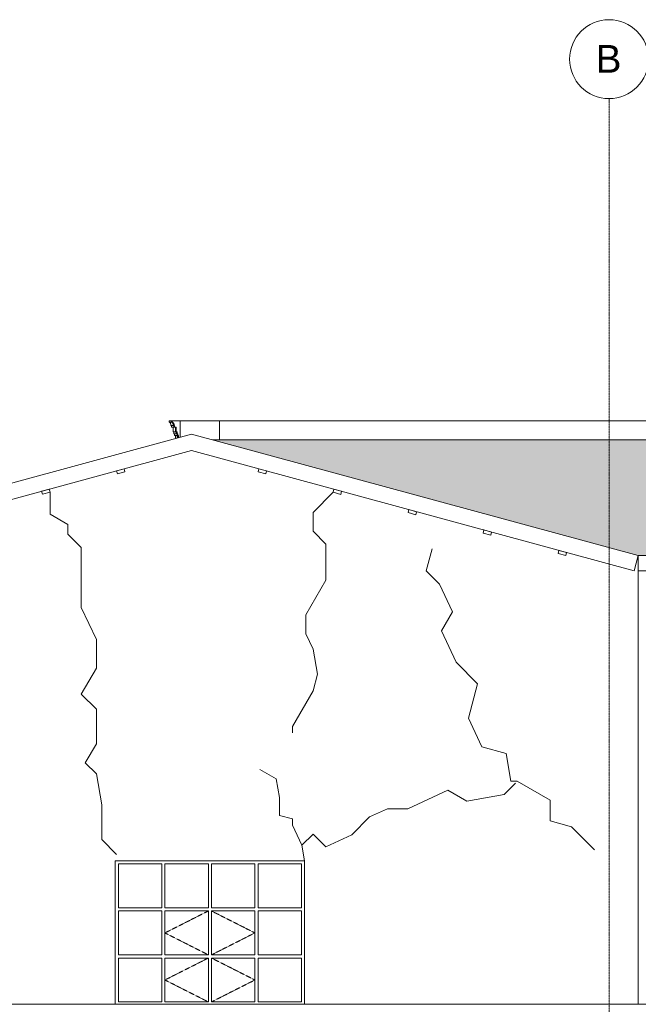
# Model space of a CAD drawing. Header units: millimetres. Extents: x -5998 to 64464, y -2232 to 8822.
# Tile 33 of 52: x 41504 to 45425, y 2580 to 8822. Entities that reach past the tile are written whole.
import ezdxf

# ---------------------------------------------------------------- set-up
doc = ezdxf.new("R2010")
doc.units = ezdxf.units.MM
doc.linetypes.add('_Tracejado pequeno', pattern=[2.25, 1.5, -0.75])
doc.linetypes.add('_Traço - ponto', pattern=[16, 12, -2, 0, -2])
for name, color, linetype, lineweight in [('A-DETL', 90, 'Continuous', 18), ('A-GENM', 13, 'Continuous', 18), ('A-GLAZ', 151, 'Continuous', 18), ('A-GLAZ-CWMG', 51, 'Continuous', 18), ('A-GLAZ-HDLN', 1, '_Tracejado pequeno', 18), ('A-ROOF', 132, 'Continuous', 18), ('A-ROOF-PATT', 132, 'Continuous', 18), ('A-WALL', 113, 'Continuous', 18), ('S-GRID', 1, 'Continuous', 9), ('S-GRID-IDEN', 1, 'Continuous', 9)]:
    doc.layers.add(name, color=color, linetype=linetype, lineweight=lineweight)
doc.styles.add('Arial_2', font='arial.ttf', dxfattribs={"height": 175})

# ---------------------------------------------------------------- blocks, each defined once
blk = doc.blocks.new('Janelas_J2 e J4 - J4 - 1_2 x 1_81-4330366-ELEVAÇÃO 4 - MAPEAMENTO DE DANOS')
at = {"layer": 'A-GLAZ'}
for p, q in [((2798.5, 3191.7), (2798.5, 3470)), ((2798.5, 3470), (3073.5, 3470)), ((3073.5, 3470), (3073.5, 3191.7)), ((3093.5, 3191.7), (3093.5, 3470)), ((3093.5, 3470), (3368.5, 3470)), ((3368.5, 3470), (3368.5, 3191.7)), ((3388.5, 3191.7), (3388.5, 3470)), ((3388.5, 3470), (3663.5, 3470)), ((3663.5, 3470), (3663.5, 3191.7)), ((3683.5, 3191.7), (3683.5, 3470)), ((3683.5, 3470), (3958.5, 3470)), ((3958.5, 3470), (3958.5, 3191.7)), ((3073.5, 3191.7), (2798.5, 3191.7)), ((3368.5, 3191.7), (3093.5, 3191.7)), ((3663.5, 3191.7), (3388.5, 3191.7)), ((3958.5, 3191.7), (3683.5, 3191.7)), ((2798.5, 2893.3), (2798.5, 3171.7)), ((2798.5, 3171.7), (3073.5, 3171.7)), ((3073.5, 3171.7), (3073.5, 2893.3)), ((3093.5, 2893.3), (3093.5, 3171.7)), ((3093.5, 3171.7), (3368.5, 3171.7)), ((3368.5, 3171.7), (3368.5, 2893.3)), ((3388.5, 2893.3), (3388.5, 3171.7)), ((3388.5, 3171.7), (3663.5, 3171.7)), ((3663.5, 3171.7), (3663.5, 2893.3)), ((3683.5, 2893.3), (3683.5, 3171.7)), ((3683.5, 3171.7), (3958.5, 3171.7)), ((3958.5, 3171.7), (3958.5, 2893.3)), ((3073.5, 2893.3), (2798.5, 2893.3)), ((2798.5, 2595), (2798.5, 2873.3)), ((2798.5, 2873.3), (3073.5, 2873.3)), ((3073.5, 2873.3), (3073.5, 2595)), ((3368.5, 2893.3), (3093.5, 2893.3)), ((3093.5, 2595), (3093.5, 2873.3)), ((3093.5, 2873.3), (3368.5, 2873.3)), ((3368.5, 2873.3), (3368.5, 2595)), ((3663.5, 2893.3), (3388.5, 2893.3)), ((3388.5, 2595), (3388.5, 2873.3)), ((3388.5, 2873.3), (3663.5, 2873.3)), ((3663.5, 2873.3), (3663.5, 2595)), ((3958.5, 2893.3), (3683.5, 2893.3)), ((3683.5, 2595), (3683.5, 2873.3)), ((3683.5, 2873.3), (3958.5, 2873.3)), ((3958.5, 2873.3), (3958.5, 2595)), ((3073.5, 2595), (2798.5, 2595)), ((3368.5, 2595), (3093.5, 2595)), ((3663.5, 2595), (3388.5, 2595)), ((3958.5, 2595), (3683.5, 2595))]:
    blk.add_line(p, q, dxfattribs=at)
at = {"layer": 'A-GLAZ-HDLN'}
for p, q in [((3368.5, 3171.7), (3093.5, 3032.5)), ((3388.5, 3171.7), (3663.5, 3032.5)), ((3093.5, 3032.5), (3368.5, 2893.3)), ((3663.5, 3032.5), (3388.5, 2893.3)), ((3368.5, 2873.3), (3093.5, 2734.2)), ((3388.5, 2873.3), (3663.5, 2734.2)), ((3093.5, 2734.2), (3368.5, 2595)), ((3663.5, 2734.2), (3388.5, 2595))]:
    blk.add_line(p, q, dxfattribs=at)
blk = doc.blocks.new('Generic Models 19 - Generic Models 19-3087287-ELEVAÇÃO 4 - MAPEAMENTO DE DANOS')
at = {"layer": 'A-GENM'}
for p, q in [((3120, 6279.4), (3135.1, 6279.4)), ((3120, 6269.4), (3120, 6279.4)), ((3135.1, 6269.4), (3120, 6269.4)), ((3145.1, 6249.4), (3130, 6249.4)), ((3135, 6239.4), (3135, 6249.4)), ((3135.1, 6279.4), (3140, 6279.4)), ((3135.1, 6269.4), (3135.1, 6279.4)), ((3140, 6269.4), (3135.1, 6269.4)), ((3140, 6279.4), (3140, 6269.4)), ((3140, 6279.4), (3190, 6279.4)), ((3141.8, 6269.4), (3140, 6269.4)), ((3150, 6249.4), (3145.1, 6249.4)), ((3155, 6249.4), (3150, 6249.4)), ((3150.1, 6239.4), (3150.1, 6249.4)), ((3155, 6249.4), (3155, 6239.4)), ((3190, 6174.4), (3190, 6279.4)), ((3150.1, 6239.4), (3135, 6239.4)), ((3145, 6210), (3145, 6239.4)), ((3160.1, 6210), (3145, 6210)), ((3150, 6196.5), (3150, 6210)), ((3165.1, 6196.5), (3150, 6196.5)), ((3155, 6239.4), (3150.1, 6239.4)), ((3165, 6239.4), (3155, 6239.4)), ((3155, 6186.9), (3155, 6196.5)), ((3170, 6186.9), (3155, 6186.9)), ((3160, 6166.3), (3160, 6186.9)), ((3160.1, 6210), (3160.1, 6239.4)), ((3165, 6210), (3160.1, 6210)), ((3165, 6239.4), (3165, 6210)), ((3170, 6210), (3165, 6210)), ((3165.1, 6196.5), (3165.1, 6210)), ((3170, 6196.5), (3165.1, 6196.5)), ((3170, 6210), (3170, 6196.5)), ((3175, 6196.5), (3170, 6196.5)), ((3170, 6186.9), (3170, 6196.5)), ((3170, 6169), (3170, 6186.9)), ((3175, 6186.9), (3170.1, 6186.9)), ((3175, 6196.5), (3175, 6186.9)), ((3180, 6186.9), (3175, 6186.9)), ((3175.1, 6170.4), (3175.1, 6186.9)), ((3180, 6186.9), (3180, 6171.7))]:
    blk.add_line(p, q, dxfattribs=at)
blk.add_arc((3134.5, 6254.7), 16.4, 341.07391, 63.75518, dxfattribs=at)
for points in [[(3130, 6249.4), (3130.9, 6251.8), (3131.2, 6255.9), (3130, 6260.3), (3128.8, 6262.7), (3127.4, 6264.9), (3125.2, 6267.3), (3122.9, 6268.8), (3121.8, 6269.4)], [(3145.1, 6249.4), (3146, 6251.8), (3146.3, 6255.9), (3145.1, 6260.3), (3144, 6262.7), (3142.5, 6264.9), (3140.3, 6267.3), (3138.1, 6268.8), (3136.9, 6269.4)]]:
    blk.add_open_spline(points, degree=3, knots=[0, 0, 0, 0, 0.333333, 0.5, 0.583333, 0.666667, 0.833333, 1, 1, 1, 1], dxfattribs=at)
blk = doc.blocks.new('Rectangular Mullion - 2x5 cm-4253635-ELEVAÇÃO 4 - MAPEAMENTO DE DANOS')
at = {"layer": 'A-GLAZ-CWMG'}
for p, q in [((5591, 5457.9), (5585.8, 5438.6)), ((5585.8, 5438.6), (5634, 5425.5)), ((5639.3, 5444.8), (5591, 5457.9)), ((5634, 5425.5), (5639.3, 5444.8))]:
    blk.add_line(p, q, dxfattribs=at)
blk = doc.blocks.new('Rectangular Mullion - 2x5 cm-3922816-ELEVAÇÃO 4 - MAPEAMENTO DE DANOS')
at = {"layer": 'A-GLAZ-CWMG'}
for p, q in [((5115.5, 5587), (5110.3, 5567.7)), ((5110.3, 5567.7), (5158.5, 5554.6)), ((5163.8, 5573.9), (5115.5, 5587)), ((5158.5, 5554.6), (5163.8, 5573.9))]:
    blk.add_line(p, q, dxfattribs=at)
blk = doc.blocks.new('Rectangular Mullion - 2x5 cm-4253693-ELEVAÇÃO 4 - MAPEAMENTO DE DANOS')
at = {"layer": 'A-GLAZ-CWMG'}
for p, q in [((4640, 5716.1), (4634.8, 5696.8)), ((4634.8, 5696.8), (4683, 5683.7)), ((4688.2, 5703), (4640, 5716.1)), ((4683, 5683.7), (4688.2, 5703))]:
    blk.add_line(p, q, dxfattribs=at)
blk = doc.blocks.new('Rectangular Mullion - 2x5 cm-3922826-ELEVAÇÃO 4 - MAPEAMENTO DE DANOS')
at = {"layer": 'A-GLAZ-CWMG'}
for p, q in [((4164.5, 5845.2), (4159.2, 5825.9)), ((4159.2, 5825.9), (4207.5, 5812.8)), ((4212.7, 5832.1), (4164.5, 5845.2)), ((4207.5, 5812.8), (4212.7, 5832.1))]:
    blk.add_line(p, q, dxfattribs=at)
blk = doc.blocks.new('Rectangular Mullion - 2x5 cm-4253695-ELEVAÇÃO 4 - MAPEAMENTO DE DANOS')
at = {"layer": 'A-GLAZ-CWMG'}
for p, q in [((3689, 5974.3), (3683.7, 5955)), ((3683.7, 5955), (3732, 5941.9)), ((3737.2, 5961.2), (3689, 5974.3)), ((3732, 5941.9), (3737.2, 5961.2))]:
    blk.add_line(p, q, dxfattribs=at)
blk = doc.blocks.new('Rectangular Mullion - 2x5 cm-3922211-ELEVAÇÃO 4 - MAPEAMENTO DE DANOS')
at = {"layer": 'A-GLAZ-CWMG'}
for p, q in [((934.8, 5458.9), (886.6, 5445.8)), ((886.6, 5445.8), (891.8, 5426.5)), ((891.8, 5426.5), (940.1, 5439.6)), ((940.1, 5439.6), (934.8, 5458.9))]:
    blk.add_line(p, q, dxfattribs=at)
blk = doc.blocks.new('Grid - Head Grid-11506-ELEVAÇÃO 4 - MAPEAMENTO DE DANOS')
at = {"layer": 'S-GRID-IDEN'}
blk.add_circle((673.5, 8571.9), 250, dxfattribs=at)

msp = doc.modelspace()

# ---------------------------------------------------------------- hatches: boundary and pattern name
at = {"layer": 'A-ROOF-PATT'}
h = msp.add_hatch(dxfattribs=at)
h.set_pattern_fill('FP_14', color=256, style=0, pattern_type=2)
h.set_pattern_definition([(306.633, (39480.408, 9489.48), (266.70123, -298.90167), [4.47, -442.5]), (0, (39465.74, 9485.894), (0, 59.78), [17.335, -249.364]), (285.449, (39473.7399, 9519.67), (266.7001373, -956.48401), [35.042, -6973.352]), (0, (39261.714, 9490.38), (0, 59.78), [46.672, -220.027]), (0, (39261.714, 9485.894), (0, 59.78), [45.339, -221.361]), (323.235, (39457.738, 9491.872), (266.702582, -179.33862), [9.988, -988.777]), (340.778, (39445.737, 9496.057), (533.4019688, -179.3375893), [12.71, -2529.319]), (348.389, (39429.735, 9499.345), (2933.6991677, -597.8069923), [16.336, -3250.921]), (355.477, (39407.065, 9501.138), (800.0998557, -59.7754519), [22.74, -4525.325]), (358.166, (39395.064, 9505.323), (266.699637, 0.000579), [18.679, -1849.178]), (355.279, (39413.733, 9504.725), (2933.6989041, -239.12983664), [25.423, -5059.126]), (349.834, (39439.069, 9502.633), (1066.800837, -179.3385915), [20.322, -1334.448]), (341.942, (39459.072, 9499.046), (2400.302074, -777.1579352), [15.428, -3070.265]), (74.551, (39307.0529, 9485.894), (1600.19953996, 5798.6823132), [35.042, -6973.352]), (72.898, (39316.387, 9459.89), (266.699606, 896.7034223), [27.207, -1786.621]), (287.102, (39465.739, 9485.894), (266.6997784, -836.923048), [27.207, -1786.621]), (0, (39384.396, 9501.14), (0, 59.78), [22.669, -244.03]), (5.391, (39359.059, 9498.747), (1866.9019441, 179.3242388), [25.449, -5064.368]), (11.405, (39345.724, 9496.057), (266.7005122, 59.7785199), [13.604, -2707.123]), (17.422, (39332.389, 9491.872), (533.401094, 179.339222), [13.976, -1383.641]), (36.765, (39324.388, 9485.894), (533.405208, 418.456539), [9.988, -988.777]), (0, (39307.05, 9485.894), (0, 59.78), [17.335, -249.364]), (53.367, (39307.053, 9485.894), (3e-05, 59.78011), [4.47, -442.5]), (35.651, (39309.72, 9489.481), (1066.8016175, 777.1478636), [8.205, -1632.861]), (18.058, (39316.387, 9494.264), (533.4005569, 179.3442005), [15.428, -3070.265]), (10.166, (39331.056, 9499.046), (266.699977, 59.779229), [20.322, -1334.448]), (4.721, (39351.058, 9502.633), (2133.5996847, 179.3478155), [25.423, -5059.126]), (1.834, (39376.395, 9504.725), (1600.1995444, 59.7792046), [18.679, -1849.178]), (324.349, (39473.74, 9494.264), (266.7003485, -179.3422854), [8.205, -1632.861]), (0, (39481.74, 9490.38), (0, 59.78), [46.672, -220.027]), (0, (39483.075, 9485.894), (0, 59.78), [45.339, -221.361])])
h.paths.add_polyline_path([(50842, 5425.2), (50920.6, 5425.2), (54297.1, 6157.8), (42726.4, 6157.8), (45424.6, 5425.2), (50784.6, 5425.2)], flags=0)

# ---------------------------------------------------------------- linework, layer by layer
at = {"layer": 'A-DETL'}
for p, q in [((41696.3, 5826.3), (41696.3, 5686.3)), ((43490.3, 5825.9), (43363.1, 5698.6)), ((41696.3, 5686.3), (41809.6, 5620.8)), ((43363.1, 5698.6), (43363.1, 5578.6)), ((41809.6, 5620.8), (41809.6, 5560.8)), ((41809.6, 5560.8), (41894.4, 5476)), ((43363.1, 5578.6), (43444.6, 5497.1)), ((43444.6, 5497.1), (43444.6, 5328.7)), ((41894.4, 5476), (41894.4, 5296)), ((44118, 5467.3), (44080.9, 5328.7)), ((43444.6, 5328.7), (43444.6, 5268.7)), ((44080.9, 5328.7), (44165.7, 5243.8)), ((41894.4, 5296), (41894.4, 5216)), ((43444.6, 5268.7), (43317.6, 5048.7)), ((44165.7, 5243.8), (44247.3, 5068.9)), ((41894.4, 5216), (41894.4, 5096)), ((41894.4, 5096), (41989.6, 4891.9)), ((44247.3, 5068.9), (44177.3, 4947.7)), ((43317.6, 5048.7), (43317.6, 4928.7)), ((44177.3, 4947.7), (44270.2, 4748.3)), ((41989.6, 4891.9), (41989.6, 4771.9)), ((43317.6, 4928.7), (43363.1, 4831.1)), ((43363.1, 4831.1), (43391.1, 4671.9)), ((41989.6, 4771.9), (41989.6, 4711.9)), ((44270.2, 4748.3), (44406.6, 4611.9)), ((41989.6, 4711.9), (41894.4, 4547.1)), ((43391.1, 4671.9), (43363.1, 4567.2)), ((43363.1, 4567.2), (43233.1, 4342)), ((44406.6, 4611.9), (44348.1, 4393.4)), ((41894.4, 4547.1), (41989.6, 4452)), ((41989.6, 4452), (41989.6, 4332)), ((44348.1, 4393.4), (44432.6, 4212.2)), ((41989.6, 4332), (41989.6, 4232)), ((43233.1, 4342), (43233.1, 4302)), ((41989.6, 4232), (41919.6, 4110.7)), ((44432.6, 4212.2), (44586.9, 4170.8)), ((44586.9, 4170.8), (44618.1, 3993.6)), ((41919.6, 4110.7), (41989.6, 4040.7)), ((43130.6, 4008.7), (43026.6, 4068.7)), ((41989.6, 4040.7), (42024.3, 3843.8)), ((43151.4, 3890.5), (43130.6, 4008.7)), ((43964, 3820), (44217.8, 3938.4)), ((44217.8, 3938.4), (44339, 3868.4)), ((44575.4, 3910), (44647.6, 3982.3)), ((44618.1, 3993.6), (44658.1, 3993.6)), ((44658.1, 3993.6), (44866, 3873.6)), ((43151.4, 3777.2), (43151.4, 3890.5)), ((44339, 3868.4), (44575.4, 3910)), ((44866, 3873.6), (44866, 3742.1)), ((42024.3, 3843.8), (42024.3, 3743.8)), ((43722.3, 3767.7), (43834.6, 3820)), ((43834.6, 3820), (43964, 3820)), ((43233.1, 3755.3), (43151.4, 3777.2)), ((43233.1, 3715.3), (43233.1, 3755.3)), ((43609.2, 3654.6), (43722.3, 3767.7)), ((42024.3, 3743.8), (42024.3, 3623.8)), ((43292.2, 3588.5), (43233.1, 3715.3)), ((44866, 3742.1), (45001.2, 3705.9)), ((45001.2, 3705.9), (45104.6, 3602.5)), ((42024.3, 3623.8), (42118.1, 3530)), ((43292.2, 3588.5), (43363.1, 3659.3)), ((43363.1, 3659.3), (43444.6, 3577.8)), ((43444.6, 3577.8), (43609.2, 3654.6)), ((43309.6, 3490), (43292.2, 3588.5)), ((45104.6, 3602.5), (45147, 3560.1))]:
    msp.add_line(p, q, dxfattribs=at)
at = {"layer": 'A-ROOF'}
for p, q in [((39764.7, 5426.5), (42593.1, 6193.9)), ((42593.1, 6193.9), (45424.6, 5425.2)), ((42726.4, 6157.8), (54297.1, 6157.8)), ((42593.1, 6090.3), (39790.9, 5330)), ((45398.4, 5328.7), (45424.6, 5425.2)), ((45424.6, 5425.2), (57963.6, 5425.2))]:
    msp.add_line(p, q, dxfattribs=at)
at = {"layer": 'A-WALL'}
for p, q in [((42521.1, 6174.4), (42521.1, 6279.4)), ((42521.1, 6279.4), (42771.1, 6279.4)), ((42771.1, 6279.4), (42771.1, 6157.8)), ((46037.3, 6279.4), (42771.1, 6279.4)), ((45398.4, 5328.7), (42593.1, 6090.3)), ((45424.6, 2580), (45424.6, 5425.2)), ((50941.5, 5328.7), (45424.6, 5328.7)), ((42109.6, 2580), (42109.6, 3490)), ((42109.6, 3490), (43309.6, 3490)), ((43309.6, 3490), (43309.6, 2580)), ((48829.6, 2580), (39569.6, 2580))]:
    msp.add_line(p, q, dxfattribs=at)
at = {"layer": 'S-GRID', "linetype": '_Traço - ponto'}
msp.add_line((45239.6, -2218.8), (45239.6, 8321.9), dxfattribs=at)

# ---------------------------------------------------------------- block references
at = {"layer": 'A-GENM'}
msp.add_blockref('Generic Models 19 - Generic Models 19-3087287-ELEVAÇÃO 4 - MAPEAMENTO DE DANOS', (39331.1, 0), dxfattribs=at)
at = {"layer": 'A-GLAZ'}
msp.add_blockref('Janelas_J2 e J4 - J4 - 1_2 x 1_81-4330366-ELEVAÇÃO 4 - MAPEAMENTO DE DANOS', (39331.1, 0), dxfattribs=at)
at = {"layer": 'A-GLAZ-CWMG'}
for name, p in [('Rectangular Mullion - 2x5 cm-3922211-ELEVAÇÃO 4 - MAPEAMENTO DE DANOS', (41231.2, 515.6)), ('Rectangular Mullion - 2x5 cm-4253695-ELEVAÇÃO 4 - MAPEAMENTO DE DANOS', (39331.1, 0)), ('Rectangular Mullion - 2x5 cm-3922211-ELEVAÇÃO 4 - MAPEAMENTO DE DANOS', (40756.2, 386.7)), ('Rectangular Mullion - 2x5 cm-3922826-ELEVAÇÃO 4 - MAPEAMENTO DE DANOS', (39331.1, 0)), ('Rectangular Mullion - 2x5 cm-4253693-ELEVAÇÃO 4 - MAPEAMENTO DE DANOS', (39331.1, 0)), ('Rectangular Mullion - 2x5 cm-3922816-ELEVAÇÃO 4 - MAPEAMENTO DE DANOS', (39331.1, 0)), ('Rectangular Mullion - 2x5 cm-4253635-ELEVAÇÃO 4 - MAPEAMENTO DE DANOS', (39331.1, 0))]:
    msp.add_blockref(name, p, dxfattribs=at)
at = {"layer": 'S-GRID-IDEN'}
msp.add_blockref('Grid - Head Grid-11506-ELEVAÇÃO 4 - MAPEAMENTO DE DANOS', (44566.1, 0), dxfattribs=at)

# ---------------------------------------------------------------- texts
at = {"layer": 'S-GRID-IDEN', "insert": (45155.3, 8661.2), "char_height": 175, "width": 200.422, "attachment_point": 1, "style": 'Arial_2'}
msp.add_mtext('B', dxfattribs=at)

doc.saveas('drawing.dxf')
